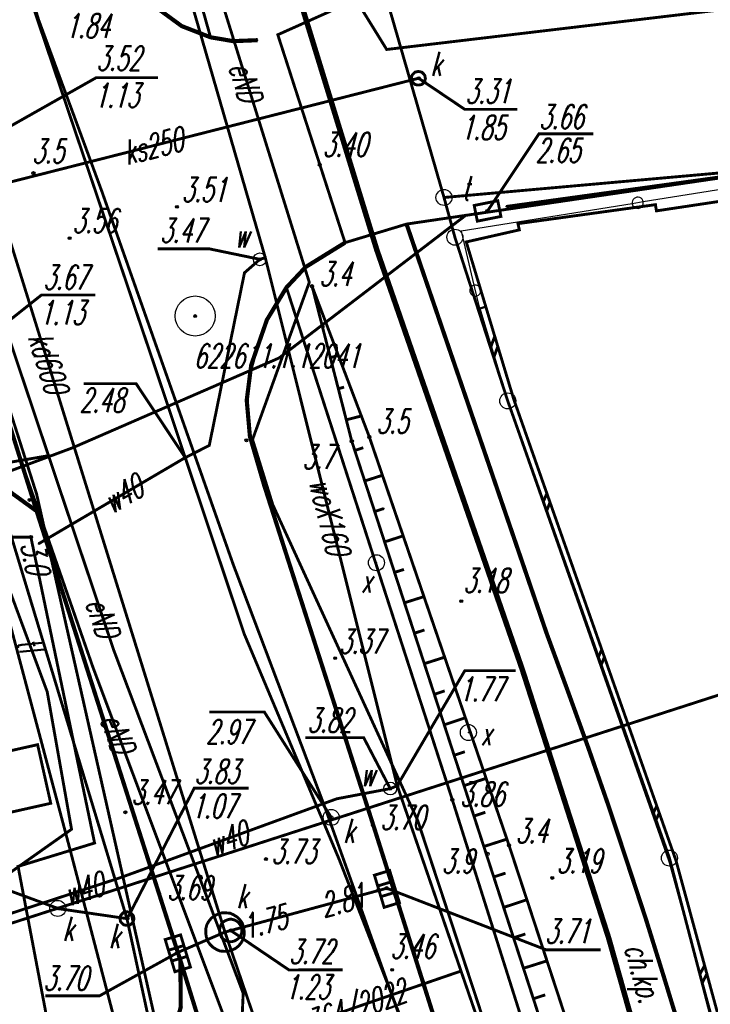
# Model space of a CAD drawing. Extents: x 6425777 to 6426103, y 6050596 to 6051176.
# Tile 43 of 72: x 6425818 to 6425839, y 6050941 to 6050972. Entities that reach past the tile are written whole.
import ezdxf

# ---------------------------------------------------------------- set-up
doc = ezdxf.new("R2010")
doc.units = 0
doc.header["$MEASUREMENT"] = 0
for name, pattern in [('BKO', [1.5, 1, -0.5]), ('GUZ', [1.5, 1, -0.5]), ('KOR', [4, 3, -1]), ('WRU', [1.5, 1, -0.5])]:
    doc.linetypes.add(name, pattern=pattern)
doc.layers.get('0').update_dxf_attribs({"linetype": 'CONTINUOUS'})
for name, color, linetype in [('121_Punkt_osnowy_szczegolowej', 7, 'CONTINUOUS'), ('121_Punkt_osnowy_szczegolowej_Atr103', 7, 'CONTINUOUS'), ('202_punkt_graniczny', 7, 'CONTINUOUS'), ('218_kontur_uzytku_gruntowego', 96, 'GUZ'), ('219_dzialka_ewidencyjna', 7, 'CONTINUOUS'), ('433_Chodnik', 7, 'CONTINUOUS'), ('621_Punkt_rzednej_przewodu_SWPOD', 5, 'CONTINUOUS'), ('621_Punkt_rzednej_przewodu_SWPOD_Atr2', 5, 'CONTINUOUS'), ('621_Punkt_rzednej_przewodu_SWPOD_Atr3', 5, 'CONTINUOUS'), ('622_Punkt_rzednej_przewodu_SKPOD', 36, 'CONTINUOUS'), ('622_Punkt_rzednej_przewodu_SKPOD_Atr3', 36, 'CONTINUOUS'), ('625_Punkt_rzednej_przewodu_SEPOD', 1, 'CONTINUOUS'), ('625_Punkt_rzednej_przewodu_SEPOD_Atr3', 1, 'CONTINUOUS'), ('820_Skarpa_nieumocniona', 7, 'CONTINUOUS'), ('823_Szczyt_skarpy_nieumocninej', 7, 'WRU'), ('824_Podnoze_skarpy_nieumocninej', 7, 'WRU'), ('GEO_KOM_obszar_utwardzony', 7, 'KOR'), ('GEO_KOM_ogrodzenie', 7, 'CONTINUOUS'), ('GEO_KOM_sciana_oporowa', 7, 'CONTINUOUS'), ('GEO_KOM_siec_e', 1, 'CONTINUOUS'), ('jezdnia__powierzchnia_', 7, 'KOR'), ('komora_podziemna___przewod_kanalizacyjny__powierzchnia_', 36, 'CONTINUOUS'), ('kratka_sciekowa__punkt_', 36, 'CONTINUOUS'), ('kraweznik__linia_', 7, 'CONTINUOUS'), ('przewod_elektroenergetyczny__linia_', 1, 'CONTINUOUS'), ('przewod_elektroenergetyczny__linia__Atr1', 1, 'CONTINUOUS'), ('przewod_kanalizacyjny__linia_', 36, 'CONTINUOUS'), ('przewod_kanalizacyjny__linia__Atr1', 36, 'CONTINUOUS'), ('przewod_telekomunikacyjny__linia_', 30, 'CONTINUOUS'), ('przewod_telekomunikacyjny__linia__Atr1', 30, 'CONTINUOUS'), ('przewod_wodociagowy___projektowany_lub_w_budowie__linia____ob__projektowany', 5, 'BKO'), ('przewod_wodociagowy___projektowany_lub_w_budowie__linia____ob__projektowany_Atr1', 5, 'CONTINUOUS'), ('przewod_wodociagowy__linia_', 5, 'CONTINUOUS'), ('przewod_wodociagowy__linia__Atr1', 5, 'CONTINUOUS'), ('punkt_o_okreslonej_wysokosci__siec_kanalizacyjna_', 36, 'CONTINUOUS'), ('punkt_o_okreslonej_wysokosci__siec_kanalizacyjna__Atr2', 36, 'CONTINUOUS'), ('punkt_o_okreslonej_wysokosci__siec_kanalizacyjna__Atr3', 36, 'CONTINUOUS'), ('punkt_o_okreslonej_wysokosci__siec_telekomunikacyjna_', 30, 'CONTINUOUS'), ('punkt_o_okreslonej_wysokosci__siec_telekomunikacyjna__Atr2', 30, 'CONTINUOUS'), ('punkt_o_okreslonej_wysokosci__siec_telekomunikacyjna__Atr3', 30, 'CONTINUOUS'), ('punkt_o_okreslonej_wysokosci__siec_wodociagowa_', 5, 'CONTINUOUS'), ('punkt_o_okreslonej_wysokosci__siec_wodociagowa__Atr2', 5, 'CONTINUOUS'), ('punkt_o_okreslonej_wysokosci__siec_wodociagowa__Atr3', 5, 'CONTINUOUS'), ('punkt_wysokosciowy_naturalny', 7, 'CONTINUOUS'), ('punkt_wysokosciowy_naturalny_Atr2', 7, 'CONTINUOUS'), ('punkt_wysokosciowy_sztuczny', 7, 'CONTINUOUS'), ('punkt_wysokosciowy_sztuczny_Atr2', 7, 'CONTINUOUS'), ('tor_kolejowy__linia_', 7, 'CONTINUOUS'), ('wlaz___siec_kanalizacyjna__powierzchnia_', 7, 'CONTINUOUS'), ('wlaz___siec_kanalizacyjna__powierzchnia__Atr17', 7, 'CONTINUOUS'), ('wlaz_okragly___siec_kanalizacyjna__punkt_', 7, 'CONTINUOUS'), ('wlaz_okragly___siec_kanalizacyjna__punkt__Atr17', 7, 'CONTINUOUS'), ('wlaz_okragly___siec_niezidentyfikowana__punkt_', 7, 'CONTINUOUS'), ('wlaz_okragly___siec_niezidentyfikowana__punkt__Atr17', 7, 'CONTINUOUS'), ('wlaz_prostokatny___siec_telekomunikacyjna__punkt_', 7, 'CONTINUOUS'), ('wlaz_prostokatny___siec_telekomunikacyjna__punkt__Atr17', 7, 'CONTINUOUS'), ('zasuwa___siec_wodociagowa__punkt_', 5, 'CONTINUOUS'), ('zasuwa___siec_wodociagowa__punkt__Atr17', 5, 'CONTINUOUS')]:
    doc.layers.add(name, color=color, linetype=linetype)
doc.styles.get("Standard").update_dxf_attribs({"font": 'simplex.shx', "width": 0.85})

# ---------------------------------------------------------------- blocks, each defined once
blk = doc.blocks.new('202')
at = {"color": 0, "linetype": 'Continuous'}
blk.add_circle((0, 0), 0.5, dxfattribs=at)
blk = doc.blocks.new('801')
at = {"color": 0, "linetype": 'Continuous'}
blk.add_circle((0, 0), 0.1, dxfattribs=at)

msp = doc.modelspace()

# ---------------------------------------------------------------- linework, layer by layer
for p in [(6425822.56, 6050971.94), (6425823.46, 6050971.59), (6425824.17, 6050971.47), (6425824.93, 6050971.5), (6425828.96, 6050971.21), (6425829.95, 6050970.31), (6425829.96, 6050970.31), (6425826.87, 6050967.61), (6425817.93, 6050967.35), (6425820.07, 6050966.77), (6425830.75, 6050966.59), (6425837.353, 6050966.366), (6425822.41, 6050966.3), (6425831.45, 6050966.05), (6425832.11, 6050966.17), (6425832.69, 6050966.31), (6425837.383, 6050966.172), (6425837.383, 6050966.172), (6425833.059, 6050965.773), (6425831.281, 6050965.54), (6425833.103, 6050965.579), (6425833.103, 6050965.579), (6425819.06, 6050965.32), (6425831.09, 6050965.35), (6425831.445, 6050965.202), (6425831.445, 6050965.202), (6425828.65, 6050964.96), (6425825, 6050964.66), (6425825.17, 6050964.71), (6425824.52, 6050964.24), (6425826.43, 6050964.42), (6425826.544, 6050963.941), (6425825.83, 6050963.78), (6425826.63, 6050963.82), (6425831.861, 6050963.122), (6425831.861, 6050963.122), (6425832.056, 6050963.18), (6425832.056, 6050963.18), (6425822.98, 6050962.89), (6425825.22, 6050962.77), (6425821.65, 6050961.52), (6425825.6, 6050961.58), (6425824.73, 6050961.36), (6425824.59, 6050960.26), (6425832.735, 6050960.23), (6425832.926, 6050960.297), (6425832.926, 6050960.297), (6425824.58, 6050959.01), (6425824.69, 6050959.13), (6425824.772, 6050959.036), (6425827.87, 6050958.98), (6425828.42, 6050959.11), (6425819.16, 6050958.78), (6425823.42, 6050958.85), (6425818.4, 6050958.53), (6425822.67, 6050958.47), (6425825.13, 6050957.62), (6425817.81, 6050957.15), (6425818.03, 6050957.33), (6425825.403, 6050957.002), (6425828.87, 6050956.88), (6425818.03, 6050956.8), (6425817.85, 6050955.99), (6425818.09, 6050955.78), (6425824.17, 6050955.13), (6425828.64, 6050955.19), (6425831.29, 6050953.99), (6425824.51, 6050952.97), (6425833.96, 6050952.97), (6425820.43, 6050952.48), (6425819.79, 6050951.92), (6425827.35, 6050952.21), (6425833.2, 6050951.84), (6425818.36, 6050951.16), (6425834.61, 6050951.2), (6425830.49, 6050950.95), (6425831.51, 6050949.89), (6425835.25, 6050949.43), (6425829.29, 6050948.23), (6425828.5, 6050948.03), (6425829.07, 6050948.14), (6425829.08, 6050948.14), (6425827.4, 6050947.82), (6425831.01, 6050947.79), (6425832.369, 6050947.87), (6425835.87, 6050947.65), (6425820.8, 6050947.4), (6425827.03, 6050947.56), (6425827.23, 6050947.24), (6425828.53, 6050947), (6425829.93, 6050947.14), (6425819.12, 6050946.87), (6425828.57, 6050946.91), (6425819.84, 6050946.44), (6425819.08, 6050946.21), (6425832.11, 6050946.1), (6425832.78, 6050946.37), (6425825.19, 6050945.94), (6425827.48, 6050945.92), (6425836.46, 6050945.87), (6425837.79, 6050945.98), (6425837.796, 6050945.843), (6425837.998, 6050945.88), (6425837.998, 6050945.88), (6425821.2, 6050945.56), (6425820.62, 6050945.35), (6425834.13, 6050945.35), (6425821.85, 6050944.88), (6425828.7, 6050944.97), (6425828.96, 6050945.03), (6425828.97, 6050945.03), (6425818.65, 6050944.4), (6425818.69, 6050944.4), (6425820.85, 6050944.08), (6425820.86, 6050944.08), (6425837.05, 6050944.08), (6425823.91, 6050943.66), (6425824.09, 6050943.71), (6425824.49, 6050943.82), (6425835.89, 6050943.48), (6425822.43, 6050943.02), (6425822.52, 6050942.77), (6425829.13, 6050942.48), (6425831.27, 6050942.44), (6425830.6, 6050942.21), (6425837.61, 6050942.28), (6425824.48, 6050941.75)]:
    msp.add_point(p)
at = {"color": 7}
for p in [(6425825.56, 6050971.67), (6425829.58, 6050965.76), (6425827.66, 6050965.18), (6425832.74, 6050960.24)]:
    msp.add_point(p, dxfattribs=at)
at = {"layer": '121_Punkt_osnowy_szczegolowej', "linetype": 'Continuous'}
for radius in [0.625, 0.045]:
    msp.add_circle((6425822.98, 6050962.89), radius, dxfattribs=at)
at = {"layer": '202_punkt_graniczny', "color": 7}
for p in [(6425830.75, 6050966.59), (6425831.09, 6050965.35), (6425832.74, 6050960.24), (6425837.79, 6050945.97)]:
    msp.add_point(p, dxfattribs=at)
at = {"layer": '218_kontur_uzytku_gruntowego', "linetype": 'GUZ', "const_width": 0.09}
for points in [[(6425828.98, 6050972.72), (6425830.75, 6050966.59)], [(6425830.75, 6050966.59), (6425845.69, 6050967.92)], [(6425830.75, 6050966.59), (6425831.09, 6050965.35)], [(6425831.09, 6050965.35), (6425832.74, 6050960.24)], [(6425832.74, 6050960.24), (6425837.79, 6050945.97)], [(6425837.79, 6050945.97), (6425843.49, 6050924.2)]]:
    msp.add_lwpolyline(points, dxfattribs=at)
at = {"layer": '219_dzialka_ewidencyjna', "linetype": 'Continuous', "const_width": 0.09}
for points in [[(6425830.75, 6050966.59), (6425828.98, 6050972.72)], [(6425845.69, 6050967.92), (6425830.75, 6050966.59)], [(6425831.09, 6050965.35), (6425830.75, 6050966.59)], [(6425832.74, 6050960.24), (6425831.09, 6050965.35)], [(6425837.79, 6050945.97), (6425832.74, 6050960.24)], [(6425843.49, 6050924.2), (6425837.79, 6050945.97)]]:
    msp.add_lwpolyline(points, dxfattribs=at)
at = {"layer": '621_Punkt_rzednej_przewodu_SWPOD', "linetype": 'Continuous'}
for centre in [(6425822.67, 6050958.47), (6425829.29, 6050948.23)]:
    msp.add_circle(centre, 0.05, dxfattribs=at)
at = {"layer": '621_Punkt_rzednej_przewodu_SWPOD_Atr2', "linetype": 'Continuous', "const_width": 0.09}
for points in [[(6425822.67, 6050958.47), (6425821.135, 6050960.78), (6425819.498, 6050960.78)], [(6425829.29, 6050948.23), (6425831.4, 6050951.82), (6425832.99, 6050951.82)]]:
    msp.add_lwpolyline(points, dxfattribs=at)
at = {"layer": '622_Punkt_rzednej_przewodu_SKPOD', "linetype": 'Continuous'}
for centre in [(6425828.7, 6050944.97), (6425824.49, 6050943.82)]:
    msp.add_circle(centre, 0.05, dxfattribs=at)
at = {"layer": '625_Punkt_rzednej_przewodu_SEPOD', "linetype": 'Continuous'}
msp.add_circle((6425817.85, 6050955.99), 0.05, dxfattribs=at)
at = {"layer": '820_Skarpa_nieumocniona', "linetype": 'Continuous', "const_width": 0.09}
for points in [[(6425826.7, 6050963.53), (6425826.74, 6050963.54)], [(6425826.95, 6050962.56), (6425827.02, 6050962.58)], [(6425827.2, 6050961.59), (6425827.45, 6050961.66)], [(6425827.45, 6050960.62), (6425827.63, 6050960.67)], [(6425827.7, 6050959.65), (6425828.17, 6050959.77)], [(6425827.96, 6050958.69), (6425828.23, 6050958.78)], [(6425828.27, 6050957.74), (6425828.83, 6050957.92)], [(6425828.59, 6050956.79), (6425828.87, 6050956.88)], [(6425828.9, 6050955.84), (6425829.48, 6050956.03)], [(6425829.21, 6050954.89), (6425829.5, 6050954.98)], [(6425829.52, 6050953.94), (6425830.12, 6050954.13)], [(6425829.83, 6050952.99), (6425830.14, 6050953.09)], [(6425830.14, 6050952.04), (6425830.77, 6050952.24)], [(6425830.45, 6050951.08), (6425830.77, 6050951.19)], [(6425830.76, 6050950.13), (6425831.42, 6050950.35)], [(6425831.07, 6050949.18), (6425831.4, 6050949.29)], [(6425831.37, 6050948.23), (6425832.07, 6050948.46)], [(6425831.68, 6050947.28), (6425832.04, 6050947.4)], [(6425831.99, 6050946.33), (6425832.71, 6050946.56)], [(6425832.3, 6050945.38), (6425832.67, 6050945.5)], [(6425832.61, 6050944.43), (6425833.34, 6050944.67)], [(6425832.92, 6050943.48), (6425833.29, 6050943.6)], [(6425833.23, 6050942.53), (6425833.96, 6050942.76)], [(6425833.54, 6050941.58), (6425833.91, 6050941.7)]]:
    msp.add_lwpolyline(points, dxfattribs=at)
at = {"layer": '823_Szczyt_skarpy_nieumocninej', "linetype": 'WRU', "const_width": 0.09}
msp.add_lwpolyline([(6425826.63, 6050963.82), (6425827.87, 6050958.98), (6425830.49, 6050950.95), (6425834.67, 6050938.11), (6425835.05, 6050936.95), (6425835.52, 6050935.23), (6425836.91, 6050930.26), (6425837.49, 6050928), (6425838.35, 6050924.63), (6425840.29, 6050916.33), (6425843.99, 6050900.66), (6425846.15, 6050890.06), (6425847.92, 6050882.19), (6425850.47, 6050871.54), (6425853.76, 6050858.53)], dxfattribs=at)
at = {"layer": '824_Podnoze_skarpy_nieumocninej', "linetype": 'WRU', "const_width": 0.09}
msp.add_lwpolyline([(6425826.63, 6050963.82), (6425828.42, 6050959.11), (6425832.78, 6050946.37), (6425835.77, 6050937.27), (6425837.78, 6050929.98), (6425845.1, 6050900.91), (6425849.26, 6050882.85), (6425851.73, 6050871.91), (6425854.8, 6050858.61)], dxfattribs=at)
at = {"layer": 'GEO_KOM_obszar_utwardzony', "linetype": 'KOR', "const_width": 0.09}
msp.add_lwpolyline([(6425859.95, 6050973.694), (6425851.686, 6050966.231), (6425851.91, 6050965.32), (6425865.256, 6050912.384), (6425871.29, 6050886.67), (6425873.589, 6050876.134), (6425872.38, 6050869.87), (6425869.74, 6050869.21), (6425869.43, 6050869.36), (6425866.53, 6050881.78), (6425864.2, 6050891.73), (6425860.6, 6050906.93), (6425859.9, 6050909.86), (6425857.1, 6050921.61), (6425855.539, 6050926.314), (6425855.391, 6050926.957), (6425847.119, 6050962.975), (6425845.91, 6050965.369), (6425844.643, 6050966.997), (6425843.31, 6050967.779), (6425829.58, 6050965.76), (6425827.66, 6050965.18), (6425825.56, 6050971.67), (6425827.44, 6050972.51)], dxfattribs=at)
msp.add_lwpolyline([(6425831.445, 6050965.202), (6425833.103, 6050965.579), (6425833.059, 6050965.773), (6425837.353, 6050966.366), (6425837.383, 6050966.172), (6425842.353, 6050966.921), (6425843.403, 6050966.876), (6425844.689, 6050963.949), (6425845.907, 6050961.076), (6425846.47, 6050959.021), (6425847.679, 6050954.009), (6425848.07, 6050952.123), (6425851.109, 6050937.496), (6425853.213, 6050929.885), (6425853.862, 6050926.814), (6425843.597, 6050924.406), (6425842.151, 6050930.635), (6425837.998, 6050945.88), (6425832.926, 6050960.297)], close=True, dxfattribs=at)
at = {"layer": 'GEO_KOM_ogrodzenie', "linetype": 'Continuous'}
msp.add_lwpolyline([(6425844.033, 6050967.581), (6425836.973, 6050966.451), (6425836.973, 6050966.451, 1), (6425836.627, 6050966.396, 1), (6425836.973, 6050966.451), (6425836.627, 6050966.396), (6425831.281, 6050965.54), (6425831.281, 6050965.54), (6425831.686, 6050963.852), (6425831.686, 6050963.852, 1), (6425831.768, 6050963.512, 1), (6425831.686, 6050963.852), (6425831.768, 6050963.512), (6425831.861, 6050963.122)], format="xyb", dxfattribs=at)
at = {"layer": 'GEO_KOM_sciana_oporowa', "linetype": 'Continuous', "const_width": 0.07}
msp.add_lwpolyline([(6425831.861, 6050963.122), (6425832.735, 6050960.23), (6425837.796, 6050945.843), (6425842.01, 6050930.376), (6425843.452, 6050924.171), (6425854.098, 6050926.668), (6425853.427, 6050929.846), (6425851.298, 6050937.547), (6425848.262, 6050952.163), (6425848.07, 6050952.123), (6425851.109, 6050937.496), (6425853.213, 6050929.885), (6425853.862, 6050926.814), (6425843.597, 6050924.406), (6425842.151, 6050930.635), (6425837.998, 6050945.88), (6425832.926, 6050960.297), (6425832.056, 6050963.18)], close=True, dxfattribs=at)
at = {"layer": 'GEO_KOM_sciana_oporowa', "linetype": 'Continuous', "const_width": 0.09}
for points in [[(6425832.334, 6050962.257), (6425832.218, 6050961.942)], [(6425832.43, 6050961.941), (6425832.314, 6050961.624)], [(6425833.961, 6050957.356), (6425833.845, 6050957.075)], [(6425834.06, 6050957.073), (6425833.946, 6050956.788)], [(6425835.676, 6050952.481), (6425835.556, 6050952.212)], [(6425835.759, 6050952.244), (6425835.643, 6050951.963)], [(6425837.394, 6050947.598), (6425837.269, 6050947.342)], [(6425837.471, 6050947.378), (6425837.349, 6050947.115)], [(6425838.887, 6050942.617), (6425838.746, 6050942.355)], [(6425838.958, 6050942.357), (6425838.821, 6050942.082)]]:
    msp.add_lwpolyline(points, dxfattribs=at)
at = {"layer": 'GEO_KOM_siec_e', "linetype": 'Continuous', "const_width": 0.09}
msp.add_lwpolyline([(6425823.23, 6050974.57), (6425826.544, 6050963.941), (6425824.772, 6050959.036), (6425825.403, 6050957.002), (6425829.93, 6050947.14), (6425833.74, 6050935.6), (6425835.55, 6050933.96), (6425836.36, 6050930.868), (6425835.5, 6050930.76)], dxfattribs=at)
at = {"layer": 'jezdnia__powierzchnia_', "linetype": 'KOR', "const_width": 0.09}
for points in [[(6425824.01, 6050982.38), (6425822.36, 6050981.96), (6425820.67, 6050981.5), (6425823.46, 6050971.59)], [(6425825.56, 6050971.67), (6425827.66, 6050965.18)], [(6425825.83, 6050963.78), (6425831.01, 6050947.79), (6425834.02, 6050938.28), (6425836.79, 6050928.66), (6425839.31, 6050918.35), (6425841.49, 6050908.65), (6425849.77, 6050871.52), (6425852.86, 6050857.93)]]:
    msp.add_lwpolyline(points, dxfattribs=at)
at = {"layer": 'komora_podziemna___przewod_kanalizacyjny__powierzchnia_', "linetype": 'Continuous', "const_width": 0.09}
for points in [[(6425815.69, 6050948.98), (6425816.1, 6050947.15), (6425818.47, 6050947.68), (6425818.06, 6050949.51)], [(6425823.48, 6050944.09), (6425823.4, 6050943.99), (6425823.34, 6050943.88), (6425823.31, 6050943.75), (6425823.31, 6050943.63), (6425823.33, 6050943.5), (6425823.37, 6050943.38), (6425823.44, 6050943.28), (6425823.53, 6050943.19), (6425823.64, 6050943.12), (6425823.75, 6050943.07), (6425823.88, 6050943.06), (6425824.01, 6050943.06), (6425824.13, 6050943.1), (6425824.24, 6050943.15), (6425824.34, 6050943.23), (6425824.42, 6050943.33), (6425824.48, 6050943.44), (6425824.51, 6050943.57), (6425824.51, 6050943.69), (6425824.49, 6050943.82), (6425824.45, 6050943.94), (6425824.38, 6050944.04), (6425824.29, 6050944.13), (6425824.18, 6050944.2), (6425824.07, 6050944.25), (6425823.94, 6050944.26), (6425823.81, 6050944.26), (6425823.69, 6050944.22), (6425823.58, 6050944.17)]]:
    msp.add_lwpolyline(points, close=True, dxfattribs=at)
at = {"layer": 'kratka_sciekowa__punkt_', "linetype": 'Continuous', "const_width": 0.09}
for points in [[(6425829.053, 6050945.581), (6425829.358, 6050944.578), (6425828.881, 6050944.432), (6425828.577, 6050945.436)], [(6425822.525, 6050943.572), (6425822.833, 6050942.568), (6425822.348, 6050942.422), (6425822.044, 6050943.427)]]:
    msp.add_lwpolyline(points, close=True, dxfattribs=at)
for points in [[(6425828.679, 6050945.099), (6425829.157, 6050945.244)], [(6425828.78, 6050944.766), (6425829.258, 6050944.913)], [(6425822.145, 6050943.092), (6425822.626, 6050943.24)], [(6425822.247, 6050942.757), (6425822.724, 6050942.9)]]:
    msp.add_lwpolyline(points, dxfattribs=at)
at = {"layer": 'kratka_sciekowa__punkt_', "color": 7}
for p in [(6425828.96, 6050945.03), (6425822.43, 6050943.02)]:
    msp.add_point(p, dxfattribs=at)
at = {"layer": 'kraweznik__linia_', "linetype": 'Continuous', "const_width": 0.13}
for points in [[(6425824.93, 6050971.5), (6425824.17, 6050971.47), (6425823.46, 6050971.59), (6425822.56, 6050971.94), (6425821.63, 6050972.62), (6425820.77, 6050973.54), (6425820.03, 6050974.75), (6425819.49, 6050976.11), (6425817.22, 6050984.84)], [(6425833.89, 6050898.76), (6425829.91, 6050916.24), (6425828.06, 6050924.06), (6425827.18, 6050927.44), (6425826.7, 6050928.69), (6425826.18, 6050929.6), (6425825.62, 6050930.32), (6425824.86, 6050931.04), (6425823.84, 6050931.69), (6425822.67, 6050931.98), (6425821.56, 6050931.85), (6425818.39, 6050931.16), (6425817.27, 6050936.7), (6425819.12, 6050937.12), (6425820.17, 6050937.59), (6425821.19, 6050938.46), (6425822.14, 6050939.87), (6425822.53, 6050941.32), (6425822.52, 6050942.77), (6425818.03, 6050956.8), (6425815.61, 6050964.51), (6425813.34, 6050972.06), (6425812.93, 6050973.56)], [(6425829.58, 6050965.76), (6425833.96, 6050952.97), (6425834.61, 6050951.2), (6425835.25, 6050949.43), (6425835.87, 6050947.65), (6425836.46, 6050945.87), (6425837.05, 6050944.08), (6425837.61, 6050942.28), (6425838.16, 6050940.48), (6425838.68, 6050938.67), (6425839.19, 6050936.86), (6425839.69, 6050935.05), (6425840.16, 6050933.22), (6425840.61, 6050931.4), (6425841.05, 6050929.57), (6425841.47, 6050927.73), (6425843.86, 6050918), (6425845.32, 6050918.3)], [(6425858.56, 6050802.95), (6425859.31, 6050804.79), (6425859.77, 6050806.74), (6425860.05, 6050809.18), (6425860.05, 6050811.08), (6425859.83, 6050813.49), (6425859.47, 6050815.64), (6425858.46, 6050820.23), (6425851.98, 6050849.51), (6425843.37, 6050888.59), (6425836.75, 6050917.89), (6425834.37, 6050927.68), (6425832.89, 6050933.04), (6425831.57, 6050937.43), (6425828.57, 6050946.91), (6425825.13, 6050957.62), (6425824.69, 6050959.13), (6425824.59, 6050960.26), (6425824.73, 6050961.36), (6425825.22, 6050962.77), (6425825.83, 6050963.78), (6425826.43, 6050964.42), (6425827.66, 6050965.18)], [(6425818.03, 6050956.8), (6425815.38, 6050958.72), (6425812.77, 6050958.24)], [(6425822.52, 6050942.77), (6425824.82, 6050935.37), (6425827.18, 6050927.44)]]:
    msp.add_lwpolyline(points, dxfattribs=at)
at = {"layer": 'przewod_elektroenergetyczny__linia_', "linetype": 'Continuous', "const_width": 0.09}
for points in [[(6425852.55, 6050919.92), (6425852.11, 6050921.28), (6425828.12, 6050915.88), (6425826.95, 6050916.66), (6425824.29, 6050929.23), (6425822.35, 6050938.18), (6425818.03, 6050957.33), (6425812.19, 6050975.61), (6425808.35, 6050980.47), (6425805.25, 6050995.19)], [(6425855.16, 6050908.85), (6425855.13, 6050907.77), (6425847.66, 6050904.96), (6425840.7, 6050902.18), (6425830.04, 6050899.92), (6425826.24, 6050913.95), (6425824.21, 6050921.22), (6425823.67, 6050932.37), (6425824.11, 6050940.41), (6425819.79, 6050951.92), (6425814.32, 6050967.62), (6425811.03, 6050978), (6425808.7, 6050979.51), (6425805.84, 6050995.18)], [(6425845.99, 6050918.47), (6425845.62, 6050919.89), (6425827.03, 6050916.19), (6425826.15, 6050918.19), (6425825.62, 6050922.46), (6425824.07, 6050932.66), (6425824.48, 6050941.75), (6425820.43, 6050952.48), (6425812.06, 6050977.44), (6425807.58, 6050995.12)], [(6425809.66, 6050979.65), (6425813.93, 6050962.35), (6425815.02, 6050958.04), (6425815.72, 6050955.98), (6425817.85, 6050955.99), (6425819.84, 6050946.44), (6425817.45, 6050945.71), (6425818.66, 6050939.34), (6425818.55, 6050938.09), (6425820.63, 6050930.82), (6425820.86, 6050930.3), (6425821.92, 6050930.56), (6425822.89, 6050927.49), (6425825.93, 6050927.43), (6425826.63, 6050925.34), (6425827.41, 6050925.54), (6425829.93, 6050915.4), (6425828.95, 6050915.13), (6425833.01, 6050897.26)], [(6425813.05, 6050957.62), (6425818.4, 6050958.53)]]:
    msp.add_lwpolyline(points, dxfattribs=at)
at = {"layer": 'przewod_kanalizacyjny__linia_', "linetype": 'Continuous', "const_width": 0.09}
for points in [[(6425803.65, 6051009.4), (6425804.63, 6051005.14), (6425806.68, 6050995.94), (6425810.79, 6050978.88), (6425813.34, 6050969.44), (6425814.21, 6050966.31), (6425815.58, 6050961.49), (6425820.85, 6050944.08), (6425822.61, 6050935.95), (6425826.34, 6050928.05), (6425828.65, 6050919.64), (6425833.72, 6050897.2), (6425835.7, 6050887.59), (6425838.08, 6050878.57), (6425839.01, 6050874.38), (6425838.32, 6050871.66)], [(6425814.21, 6050966.31), (6425829.95, 6050970.31)], [(6425816.24, 6050968.33), (6425823.91, 6050943.66), (6425827.04, 6050934.49), (6425833.41, 6050908.69), (6425835.86, 6050897.11), (6425839.88, 6050878.88)], [(6425815.92, 6050943.51), (6425857.65, 6050956.97)], [(6425828.97, 6050945.03), (6425823.91, 6050943.66), (6425822.43, 6050943.02)], [(6425818.65, 6050944.4), (6425820.85, 6050944.08)]]:
    msp.add_lwpolyline(points, dxfattribs=at)
at = {"layer": 'przewod_telekomunikacyjny__linia_', "linetype": 'Continuous', "const_width": 0.09}
for points in [[(6425812.26, 6050995.19), (6425814.86, 6050984.52), (6425817.91, 6050972.57), (6425821.65, 6050961.52), (6425824.51, 6050952.97), (6425827.48, 6050945.92), (6425835.51, 6050925.29), (6425836.29, 6050922.92), (6425838.99, 6050910.54), (6425843.11, 6050892.6), (6425847.75, 6050871.43), (6425850.45, 6050859.02), (6425853.82, 6050844.27), (6425855.4, 6050836.68), (6425856.7, 6050829.88), (6425858.86, 6050817.7), (6425859.33, 6050809.12), (6425858.79, 6050805.26), (6425857.94, 6050803.16), (6425855.74, 6050797.83), (6425853.43, 6050793.03), (6425850.85, 6050788.35), (6425849.12, 6050785.21), (6425836.612, 6050764.592)], [(6425834.59, 6050890.56), (6425832.08, 6050899.43), (6425828.89, 6050910.78), (6425827.08, 6050916.85), (6425823.05, 6050931.01), (6425819.08, 6050946.21), (6425816.14, 6050957.26), (6425811.85, 6050971.32), (6425809.67, 6050977.93)], [(6425832.69, 6050966.31), (6425890.86, 6050974.35)], [(6425825.6, 6050961.58), (6425831.45, 6050966.05)], [(6425819.16, 6050958.78), (6425825.6, 6050961.58)], [(6425816.39, 6050957.75), (6425819.16, 6050958.78)], [(6425816.13, 6050957.18), (6425818.36, 6050951.16), (6425819.12, 6050946.87), (6425815.68, 6050944.44)]]:
    msp.add_lwpolyline(points, dxfattribs=at)
at = {"layer": 'przewod_wodociagowy___projektowany_lub_w_budowie__linia____ob__projektowany', "linetype": 'BKO', "const_width": 0.09}
msp.add_lwpolyline([(6425831.27, 6050942.44), (6425830.6, 6050942.21), (6425820.65, 6050938.78)], dxfattribs=at)
at = {"layer": 'przewod_wodociagowy__linia_', "linetype": 'Continuous', "const_width": 0.09}
for points in [[(6425802.26, 6051054.07), (6425802.5, 6051053.3), (6425802.57, 6051052.63), (6425807.13, 6051032.11), (6425811.75, 6051015.23), (6425814.5, 6051003.03), (6425816.4, 6050995.75), (6425820.86, 6050979.59), (6425825.17, 6050964.71), (6425829.29, 6050948.23), (6425834.93, 6050931.84), (6425845.96, 6050882.89), (6425847.56, 6050874.65)], [(6425850.85, 6050788.35), (6425853.43, 6050793.03), (6425857.25, 6050800.07), (6425858.52, 6050805.32), (6425859.71, 6050811.85), (6425858.85, 6050820.38), (6425854.58, 6050842.52), (6425849.38, 6050866.15), (6425845.22, 6050884.18), (6425836.52, 6050917.63), (6425833.02, 6050930.78), (6425827.03, 6050947.56), (6425824.17, 6050955.13), (6425820.07, 6050966.77), (6425818.09, 6050972.14), (6425812.91, 6050989.2), (6425811.09, 6050995.03), (6425805.31, 6051013.77), (6425800.48, 6051030.42), (6425794.793, 6051049.484)], [(6425822.59, 6050973.59), (6425822.9, 6050973.67), (6425826.84, 6050974.64), (6425828.96, 6050971.21), (6425852.33, 6050973.98), (6425881.68, 6050978.87), (6425882.02, 6050978.89), (6425882.26, 6050978.95)], [(6425825.17, 6050964.71), (6425825, 6050964.66), (6425824.52, 6050964.24), (6425823.42, 6050958.85), (6425822.67, 6050958.47), (6425818.09, 6050955.78)], [(6425820.62, 6050945.35), (6425821.2, 6050945.56), (6425827.4, 6050947.82), (6425828.5, 6050948.03), (6425829.08, 6050948.14), (6425829.29, 6050948.23)], [(6425820.62, 6050945.35), (6425815.87, 6050943.8)]]:
    msp.add_lwpolyline(points, dxfattribs=at)
at = {"layer": 'punkt_o_okreslonej_wysokosci__siec_kanalizacyjna_', "color": 34}
for p in [(6425829.96, 6050970.31), (6425827.23, 6050947.24), (6425828.96, 6050945.03), (6425818.69, 6050944.4), (6425820.86, 6050944.08), (6425824.09, 6050943.71), (6425822.43, 6050943.02)]:
    msp.add_point(p, dxfattribs=at)
at = {"layer": 'punkt_o_okreslonej_wysokosci__siec_kanalizacyjna__Atr2', "linetype": 'Continuous', "const_width": 0.09}
for points in [[(6425816.46, 6050968.39), (6425819.89, 6050970.33), (6425821.818, 6050970.33)], [(6425829.96, 6050970.31), (6425831.4, 6050969.34), (6425833.036, 6050969.34)], [(6425815.59, 6050961.49), (6425818.18, 6050963.546), (6425819.864, 6050963.546)], [(6425827.23, 6050947.24), (6425825.14, 6050950.53), (6425823.42, 6050950.53)], [(6425820.86, 6050944.08), (6425822.95, 6050948.15), (6425824.65, 6050948.15)], [(6425818.69, 6050944.4), (6425814.8, 6050945.83), (6425813.08, 6050945.83)], [(6425828.96, 6050945.03), (6425833.938, 6050943.107), (6425835.647, 6050943.107)], [(6425824.09, 6050943.71), (6425825.908, 6050942.478), (6425827.587, 6050942.48)], [(6425822.43, 6050943.02), (6425819.996, 6050941.671), (6425818.306, 6050941.671)]]:
    msp.add_lwpolyline(points, dxfattribs=at)
at = {"layer": 'punkt_o_okreslonej_wysokosci__siec_telekomunikacyjna_', "color": 30}
msp.add_point((6425832.11, 6050966.17), dxfattribs=at)
at = {"layer": 'punkt_o_okreslonej_wysokosci__siec_telekomunikacyjna__Atr2', "linetype": 'Continuous', "const_width": 0.09}
msp.add_lwpolyline([(6425832.11, 6050966.17), (6425833.716, 6050968.577), (6425835.417, 6050968.579)], dxfattribs=at)
at = {"layer": 'punkt_o_okreslonej_wysokosci__siec_wodociagowa_', "color": 5}
for p in [(6425825, 6050964.66), (6425829.07, 6050948.14)]:
    msp.add_point(p, dxfattribs=at)
at = {"layer": 'punkt_o_okreslonej_wysokosci__siec_wodociagowa__Atr2', "linetype": 'Continuous', "const_width": 0.09}
for points in [[(6425825, 6050964.66), (6425823.435, 6050964.984), (6425821.807, 6050964.984)], [(6425829.07, 6050948.14), (6425828.244, 6050949.727), (6425826.421, 6050949.727)]]:
    msp.add_lwpolyline(points, dxfattribs=at)
at = {"layer": 'punkt_wysokosciowy_naturalny', "color": 7}
for p in [(6425817.93, 6050967.35), (6425826.63, 6050963.82), (6425826.63, 6050963.82), (6425827.87, 6050958.98), (6425827.87, 6050958.98), (6425828.42, 6050959.11), (6425828.42, 6050959.11), (6425832.11, 6050946.1), (6425832.11, 6050946.1), (6425832.78, 6050946.37), (6425832.78, 6050946.37)]:
    msp.add_point(p, dxfattribs=at)
at = {"layer": 'punkt_wysokosciowy_sztuczny', "linetype": 'Continuous'}
for centre in [(6425826.87, 6050967.61), (6425822.41, 6050966.3), (6425819.06, 6050965.32), (6425824.58, 6050959.01), (6425817.81, 6050957.15), (6425831.29, 6050953.99), (6425827.35, 6050952.21), (6425831.01, 6050947.79), (6425820.8, 6050947.4), (6425828.53, 6050947), (6425825.19, 6050945.94), (6425834.13, 6050945.35), (6425821.85, 6050944.88), (6425829.13, 6050942.48)]:
    msp.add_circle(centre, 0.045, dxfattribs=at)
at = {"layer": 'tor_kolejowy__linia_', "linetype": 'Continuous', "const_width": 0.17}
msp.add_lwpolyline([(6425859.78, 6050841.59), (6425851.71, 6050877.33), (6425846.68, 6050899.52), (6425843.65, 6050912.01), (6425840.22, 6050927.17), (6425838.21, 6050935.28), (6425835.89, 6050943.48), (6425833.2, 6050951.84), (6425828.65, 6050964.96), (6425822.17, 6050986.03), (6425815.97, 6051012.31), (6425811.83, 6051031.02)], dxfattribs=at)
at = {"layer": 'wlaz___siec_kanalizacyjna__powierzchnia_', "linetype": 'Continuous', "const_width": 0.09}
for points in [[(6425830.17, 6050970.31), (6425830.16, 6050970.35), (6425830.15, 6050970.4), (6425830.12, 6050970.44), (6425830.09, 6050970.47), (6425830.06, 6050970.5), (6425830.02, 6050970.51), (6425829.97, 6050970.52), (6425829.93, 6050970.52), (6425829.88, 6050970.51), (6425829.84, 6050970.5), (6425829.81, 6050970.47), (6425829.78, 6050970.44), (6425829.75, 6050970.4), (6425829.74, 6050970.35), (6425829.74, 6050970.31), (6425829.74, 6050970.27), (6425829.75, 6050970.22), (6425829.78, 6050970.18), (6425829.81, 6050970.15), (6425829.84, 6050970.12), (6425829.88, 6050970.11), (6425829.93, 6050970.1), (6425829.97, 6050970.1), (6425830.02, 6050970.11), (6425830.06, 6050970.12), (6425830.09, 6050970.15), (6425830.12, 6050970.18), (6425830.15, 6050970.22), (6425830.16, 6050970.27)], [(6425821.07, 6050944.08), (6425821.06, 6050944.12), (6425821.05, 6050944.17), (6425821.02, 6050944.21), (6425820.99, 6050944.24), (6425820.96, 6050944.27), (6425820.92, 6050944.28), (6425820.87, 6050944.29), (6425820.83, 6050944.29), (6425820.78, 6050944.28), (6425820.74, 6050944.27), (6425820.71, 6050944.24), (6425820.68, 6050944.21), (6425820.65, 6050944.17), (6425820.64, 6050944.12), (6425820.64, 6050944.08), (6425820.64, 6050944.04), (6425820.65, 6050943.99), (6425820.68, 6050943.95), (6425820.71, 6050943.92), (6425820.74, 6050943.89), (6425820.78, 6050943.88), (6425820.83, 6050943.87), (6425820.87, 6050943.87), (6425820.92, 6050943.88), (6425820.96, 6050943.89), (6425820.99, 6050943.92), (6425821.02, 6050943.95), (6425821.05, 6050943.99), (6425821.06, 6050944.04)], [(6425824.44, 6050943.71), (6425824.43, 6050943.78), (6425824.41, 6050943.85), (6425824.37, 6050943.91), (6425824.32, 6050943.97), (6425824.26, 6050944.01), (6425824.2, 6050944.04), (6425824.12, 6050944.06), (6425824.05, 6050944.06), (6425823.98, 6050944.04), (6425823.91, 6050944.01), (6425823.85, 6050943.97), (6425823.8, 6050943.91), (6425823.77, 6050943.85), (6425823.75, 6050943.78), (6425823.74, 6050943.71), (6425823.75, 6050943.64), (6425823.77, 6050943.57), (6425823.8, 6050943.5), (6425823.85, 6050943.45), (6425823.91, 6050943.41), (6425823.98, 6050943.38), (6425824.05, 6050943.36), (6425824.12, 6050943.36), (6425824.2, 6050943.38), (6425824.26, 6050943.41), (6425824.32, 6050943.45), (6425824.37, 6050943.5), (6425824.41, 6050943.57), (6425824.43, 6050943.64)]]:
    msp.add_lwpolyline(points, close=True, dxfattribs=at)
at = {"layer": 'wlaz_okragly___siec_kanalizacyjna__punkt_', "linetype": 'Continuous'}
for centre in [(6425827.23, 6050947.24), (6425818.69, 6050944.4)]:
    msp.add_circle(centre, 0.25, dxfattribs=at)
at = {"layer": 'wlaz_okragly___siec_niezidentyfikowana__punkt_', "linetype": 'Continuous'}
for centre in [(6425828.64, 6050955.19), (6425831.51, 6050949.89)]:
    msp.add_circle(centre, 0.25, dxfattribs=at)
at = {"layer": 'wlaz_prostokatny___siec_telekomunikacyjna__punkt_', "color": 7, "linetype": 'Continuous', "const_width": 0.09}
msp.add_lwpolyline([(6425831.791, 6050965.851), (6425832.527, 6050965.998), (6425832.429, 6050966.489), (6425831.693, 6050966.342)], close=True, dxfattribs=at)
at = {"layer": 'zasuwa___siec_wodociagowa__punkt_', "linetype": 'Continuous'}
for centre in [(6425825, 6050964.66), (6425829.07, 6050948.14)]:
    msp.add_circle(centre, 0.2, dxfattribs=at)
at = {"layer": 'zasuwa___siec_wodociagowa__punkt_', "color": 7}
for p in [(6425825, 6050964.66), (6425829.07, 6050948.14)]:
    msp.add_point(p, dxfattribs=at)

# ---------------------------------------------------------------- block references
at = {"color": 7, "linetype": 'Continuous', "xscale": 0.5, "yscale": 0.5, "zscale": 0.5}
msp.add_blockref('202', (6425832.74, 6050960.24), dxfattribs=at)
at = {"layer": '202_punkt_graniczny', "color": 7, "linetype": 'Continuous', "xscale": 0.5, "yscale": 0.5, "zscale": 0.5}
for p in [(6425830.75, 6050966.59), (6425831.09, 6050965.35), (6425837.79, 6050945.97)]:
    msp.add_blockref('202', p, dxfattribs=at)
at = {"layer": 'punkt_o_okreslonej_wysokosci__siec_kanalizacyjna_', "color": 34, "linetype": 'Continuous', "xscale": 0.5, "yscale": 0.5, "zscale": 0.5}
for p in [(6425829.96, 6050970.31), (6425827.23, 6050947.24), (6425820.86, 6050944.08), (6425824.09, 6050943.71)]:
    msp.add_blockref('801', p, dxfattribs=at)
for p, rotation in [((6425828.96, 6050945.03), 283), ((6425818.69, 6050944.4), 17.88), ((6425822.43, 6050943.02), 283)]:
    msp.add_blockref('801', p, dxfattribs=dict(at, rotation=rotation))
at = {"layer": 'punkt_o_okreslonej_wysokosci__siec_telekomunikacyjna_', "color": 30, "linetype": 'Continuous', "xscale": 0.5, "yscale": 0.5, "zscale": 0.5, "rotation": 11.31}
msp.add_blockref('801', (6425832.11, 6050966.17), dxfattribs=at)
at = {"layer": 'punkt_o_okreslonej_wysokosci__siec_wodociagowa_', "color": 5, "linetype": 'Continuous', "xscale": 0.5, "yscale": 0.5, "zscale": 0.5}
msp.add_blockref('801', (6425825, 6050964.66), dxfattribs=at)
at = {"layer": 'punkt_o_okreslonej_wysokosci__siec_wodociagowa_', "color": 5, "linetype": 'Continuous', "xscale": 0.5, "yscale": 0.5, "zscale": 0.5, "rotation": 10.74}
msp.add_blockref('801', (6425829.07, 6050948.14), dxfattribs=at)
at = {"layer": 'punkt_wysokosciowy_naturalny', "color": 7, "linetype": 'Continuous', "xscale": 0.5, "yscale": 0.5, "zscale": 0.5}
for p in [(6425817.93, 6050967.35), (6425826.63, 6050963.82), (6425826.63, 6050963.82), (6425827.87, 6050958.98), (6425827.87, 6050958.98), (6425828.42, 6050959.11), (6425828.42, 6050959.11), (6425832.78, 6050946.37), (6425832.78, 6050946.37), (6425832.11, 6050946.1), (6425832.11, 6050946.1)]:
    msp.add_blockref('801', p, dxfattribs=at)

# ---------------------------------------------------------------- texts
at = {"layer": '121_Punkt_osnowy_szczegolowej_Atr103', "oblique": 15, "width": 0.62}
msp.add_text('622611.1.12041', height=0.75, dxfattribs=at).set_placement((6425822.94, 6050961.27))
at = {"layer": '433_Chodnik', "oblique": 15, "width": 0.62}
msp.add_text('ch.kp.', height=0.75, rotation=285, dxfattribs=at).set_placement((6425836.376, 6050943.186))
at = {"layer": '621_Punkt_rzednej_przewodu_SWPOD_Atr3', "oblique": 15, "width": 0.62}
for s, p in [('2.48', (6425819.372, 6050959.886)), ('1.77', (6425831.22, 6050950.87))]:
    msp.add_text(s, height=0.75, dxfattribs=at).set_placement(p)
at = {"layer": '622_Punkt_rzednej_przewodu_SKPOD_Atr3', "oblique": 15, "width": 0.62}
for s, p in [('2.81', (6425827.006, 6050944.107)), ('1.75', (6425824.57, 6050943.439))]:
    msp.add_text(s, height=0.75, rotation=15.1, dxfattribs=at).set_placement(p)
at = {"layer": '625_Punkt_rzednej_przewodu_SEPOD_Atr3', "oblique": 15, "width": 0.62}
msp.add_text('3.0', height=0.75, rotation=281.8, dxfattribs=at).set_placement((6425817.52, 6050955.759))
at = {"layer": 'GEO_KOM_siec_e', "oblique": 15, "width": 0.62}
msp.add_text('eND', height=0.75, rotation=287.2, dxfattribs=at).set_placement((6425824.015, 6050970.676))
at = {"layer": 'przewod_elektroenergetyczny__linia__Atr1', "oblique": 15, "width": 0.62}
for rotation, p in [(288.5, (6425819.544, 6050953.941)), (290.6, (6425819.994, 6050950.312))]:
    msp.add_text('eND', height=0.75, rotation=rotation, dxfattribs=at).set_placement(p)
at = {"layer": 'przewod_kanalizacyjny__linia__Atr1', "oblique": 15, "width": 0.62}
for s, rotation, p in [('ks250', 14.3, (6425820.855, 6050967.605)), ('kd600', 287.3, (6425817.754, 6050962.236))]:
    msp.add_text(s, height=0.75, rotation=rotation, dxfattribs=at).set_placement(p)
at = {"layer": 'przewod_telekomunikacyjny__linia__Atr1', "oblique": 15, "width": 0.62}
msp.add_text('tI', height=0.75, rotation=290.3, dxfattribs=at).set_placement((6425817.388, 6050952.71))
at = {"layer": 'przewod_wodociagowy___projektowany_lub_w_budowie__linia____ob__projektowany_Atr1', "oblique": 15, "width": 0.62}
msp.add_text('proj. w GK.6630-364/2022', height=0.75, rotation=19, dxfattribs=at).set_placement((6425821.264, 6050938.611))
at = {"layer": 'przewod_wodociagowy__linia__Atr1', "oblique": 15, "width": 0.62}
for s, rotation, p in [('w40', 30.4, (6425820.379, 6050956.7)), ('woX160', 284, (6425826.522, 6050957.719)), ('w40', 20, (6425823.554, 6050946.014)), ('w40', 18.1, (6425819.03, 6050944.452))]:
    msp.add_text(s, height=0.75, rotation=rotation, dxfattribs=at).set_placement(p)
at = {"layer": 'punkt_o_okreslonej_wysokosci__siec_kanalizacyjna__Atr2', "oblique": 15, "width": 0.62}
for s, p in [('3.52', (6425819.891, 6050970.559)), ('3.31', (6425831.42, 6050969.53)), ('3.67', (6425818.234, 6050963.723)), ('3.83', (6425822.95, 6050948.3)), ('3.71', (6425833.908, 6050943.313)), ('3.72', (6425825.914, 6050942.678)), ('3.70', (6425818.237, 6050941.845))]:
    msp.add_text(s, height=0.75, dxfattribs=at).set_placement(p)
at = {"layer": 'punkt_o_okreslonej_wysokosci__siec_kanalizacyjna__Atr3', "oblique": 15, "width": 0.62}
for s, p in [('1.13', (6425819.835, 6050969.404)), ('1.85', (6425831.27, 6050968.4)), ('1.13', (6425818.131, 6050962.622)), ('2.97', (6425823.32, 6050949.54)), ('1.07', (6425822.86, 6050947.22)), ('1.23', (6425825.788, 6050941.571))]:
    msp.add_text(s, height=0.75, dxfattribs=at).set_placement(p)
at = {"layer": 'punkt_o_okreslonej_wysokosci__siec_telekomunikacyjna__Atr2', "oblique": 15, "width": 0.62}
msp.add_text('3.66', height=0.75, dxfattribs=at).set_placement((6425833.716, 6050968.734))
at = {"layer": 'punkt_o_okreslonej_wysokosci__siec_telekomunikacyjna__Atr3', "oblique": 15, "width": 0.62}
msp.add_text('2.65', height=0.75, dxfattribs=at).set_placement((6425833.613, 6050967.686))
at = {"layer": 'punkt_o_okreslonej_wysokosci__siec_wodociagowa__Atr2', "oblique": 15, "width": 0.62}
for s, p in [('3.47', (6425821.882, 6050965.188)), ('3.82', (6425826.481, 6050949.898))]:
    msp.add_text(s, height=0.75, dxfattribs=at).set_placement(p)
at = {"layer": 'punkt_o_okreslonej_wysokosci__siec_wodociagowa__Atr3', "oblique": 15, "width": 0.62}
msp.add_text('1.84', height=0.75, dxfattribs=at).set_placement((6425818.926, 6050971.575))
at = {"layer": 'punkt_wysokosciowy_naturalny_Atr2', "oblique": 15, "width": 0.62}
for s, p in [('3.5', (6425817.887, 6050967.662)), ('3.4', (6425826.86, 6050963.831)), ('3.5', (6425828.64, 6050959.23)), ('3.7', (6425826.33, 6050958.12)), ('3.4', (6425832.991, 6050946.445)), ('3.9', (6425830.681, 6050945.501))]:
    msp.add_text(s, height=0.75, dxfattribs=at).set_placement(p)
at = {"layer": 'punkt_wysokosciowy_sztuczny_Atr2', "oblique": 15, "width": 0.62}
for s, p in [('3.40', (6425826.96, 6050967.87)), ('3.51', (6425822.555, 6050966.459)), ('3.56', (6425819.146, 6050965.488)), ('3.18', (6425831.35, 6050954.26)), ('3.37', (6425827.47, 6050952.36)), ('3.47', (6425820.991, 6050947.648)), ('3.86', (6425831.25, 6050947.59)), ('3.70', (6425828.758, 6050946.862)), ('3.73', (6425825.361, 6050945.8)), ('3.19', (6425834.267, 6050945.505)), ('3.69', (6425822.1, 6050944.67)), ('3.46', (6425829.07, 6050942.84))]:
    msp.add_text(s, height=0.75, dxfattribs=at).set_placement(p)
at = {"layer": 'wlaz___siec_kanalizacyjna__powierzchnia__Atr17', "oblique": 15, "width": 0.62}
for p in [(6425830.33, 6050970.39), (6425824.27, 6050944.41), (6425820.284, 6050943.163)]:
    msp.add_text('k', height=0.75, dxfattribs=at).set_placement(p)
at = {"layer": 'wlaz_okragly___siec_kanalizacyjna__punkt__Atr17', "oblique": 15, "width": 0.62}
for p in [(6425827.61, 6050946.45), (6425818.846, 6050943.386)]:
    msp.add_text('k', height=0.75, dxfattribs=at).set_placement(p)
at = {"layer": 'wlaz_okragly___siec_niezidentyfikowana__punkt__Atr17', "oblique": 15, "width": 0.62}
for p in [(6425828.16, 6050954.26), (6425831.89, 6050949.49)]:
    msp.add_text('x', height=0.75, dxfattribs=at).set_placement(p)
at = {"layer": 'wlaz_prostokatny___siec_telekomunikacyjna__punkt__Atr17', "oblique": 15, "width": 0.62}
msp.add_text('t', height=0.75, dxfattribs=at).set_placement((6425831.308, 6050966.506))
at = {"layer": 'zasuwa___siec_wodociagowa__punkt__Atr17', "oblique": 15, "width": 0.62}
for p in [(6425824.212, 6050965.029), (6425828.142, 6050948.219)]:
    msp.add_text('w', height=0.75, dxfattribs=at).set_placement(p)

doc.saveas('drawing.dxf')
